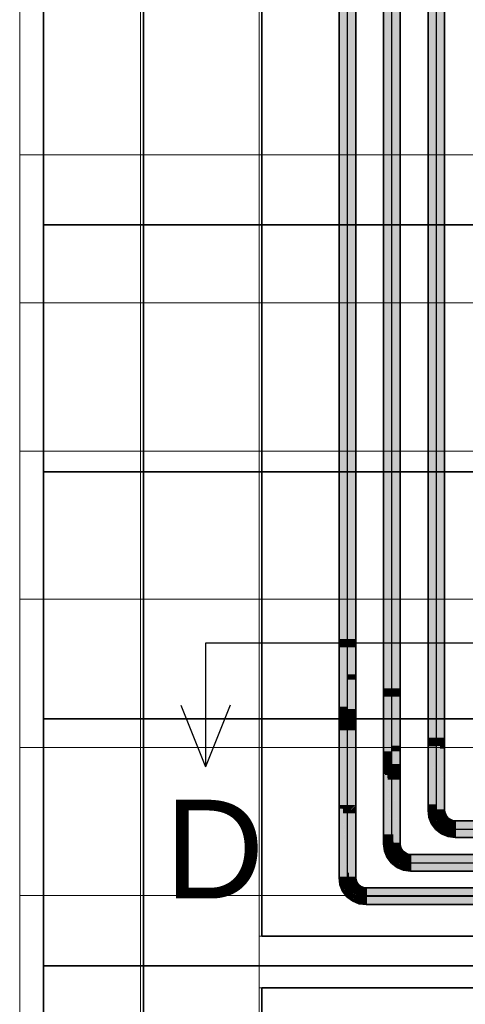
# Model space of a CAD drawing. Extents: x -133 to 627, y -127 to 467.
# Tile 3 of 256: x -36 to -18, y -25 to 15. Entities that reach past the tile are written whole.
import ezdxf
from ezdxf.lldxf.tags import DXFTag

# ---------------------------------------------------------------- set-up
doc = ezdxf.new("R2010")
doc.units = 0
doc.layers.get('0').update_dxf_attribs({"lineweight": 35})
doc.layers.add('5_OG-BESTAND', color=7, linetype='Continuous', lineweight=25)
doc.layers.add('5_OG-SCHRAFF-FILL', color=7, linetype='Continuous', lineweight=25)
for name, color, linetype, lineweight, true_color in [('A_Aussenwand', 3, 'Continuous', 35, 0x00ff00), ('A_Dach', 1, 'Continuous', 35, 0xff0000), ('Rohrleitung', 1, 'Continuous', 35, 0xff0000), ('Rohrleitung-Shading', 1, 'Continuous', 35, 0xff0000), ('X_Schnittangaben', 7, 'Continuous', 25, 0xc0c0c0)]:
    doc.layers.add(name, color=color, linetype=linetype, lineweight=lineweight, true_color=true_color)
doc.styles.get("Standard").update_dxf_attribs({"font": 'arial.ttf'})
tags = doc.linetypes.add('STRICHPUNKT2', pattern=[12.7, 6.35, -3.175, 0, -3.175]).pattern_tags.tags
tags[10:11] = [DXFTag(74, 4), DXFTag(75, 0), DXFTag(340, '0'), DXFTag(46, 0.0), DXFTag(50, 0.0), DXFTag(44, 0.0), DXFTag(45, 0.0)]
tags[8:9] = [DXFTag(74, 4), DXFTag(75, 0), DXFTag(340, '0'), DXFTag(46, 0.0), DXFTag(50, 0.0), DXFTag(44, 0.0), DXFTag(45, 0.0)]
tags[6:7] = [DXFTag(74, 4), DXFTag(75, 0), DXFTag(340, '0'), DXFTag(46, 0.0), DXFTag(50, 0.0), DXFTag(44, 0.0), DXFTag(45, 0.0)]
tags[4:5] = [DXFTag(74, 4), DXFTag(75, 0), DXFTag(340, '0'), DXFTag(46, 0.0), DXFTag(50, 0.0), DXFTag(44, 0.0), DXFTag(45, 0.0)]
tags = doc.linetypes.add('VERDECKT2_S2', pattern=[0.0027, 0.002, -0.0007]).pattern_tags.tags
tags[6:7] = [DXFTag(74, 4), DXFTag(75, 0), DXFTag(340, '0'), DXFTag(46, 1.0), DXFTag(50, 0.0), DXFTag(44, 0.0), DXFTag(45, 0.0)]
tags[4:5] = [DXFTag(74, 4), DXFTag(75, 0), DXFTag(340, '0'), DXFTag(46, 1.0), DXFTag(50, 0.0), DXFTag(44, 0.0), DXFTag(45, 0.0)]

# ---------------------------------------------------------------- blocks, each defined once
blk = doc.blocks.new('Shading-A06HSS9KNL', base_point=(-22.944, -20.111))
at = {"layer": 'Rohrleitung-Shading', "color": 12, "true_color": 0xd90000}
for points in [[(-23.013, -19.885), (-22.702, -19.688), (-23.039, -19.688)], [(-22.676, -19.885), (-23.013, -19.885), (-22.702, -19.688)], [(-23.002, -19.972), (-22.676, -19.885), (-23.013, -19.885)], [(-22.653, -19.972), (-23.002, -19.972), (-22.676, -19.885)], [(-22.688, -19.798), (-22.365, -19.688), (-22.702, -19.688)], [(-22.351, -19.798), (-22.688, -19.798), (-22.365, -19.688)], [(-22.676, -19.885), (-22.351, -19.798), (-22.688, -19.798)], [(-22.315, -19.885), (-22.676, -19.885), (-22.351, -19.798)], [(-22.6, -20.068), (-22.627, -20.068), (-22.676, -19.885)], [(-22.67, -19.9), (-22.315, -19.885), (-22.676, -19.885)], [(-22.309, -19.9), (-22.67, -19.9), (-22.315, -19.885)], [(-22.6, -20.068), (-22.309, -19.9), (-22.67, -19.9)], [(-22.241, -19.987), (-22.46, -19.987), (-22.309, -19.9)], [(-22.961, -20.072), (-22.653, -19.972), (-23.002, -19.972)], [(-22.626, -20.072), (-22.961, -20.072), (-22.653, -19.972)], [(-22.944, -20.111), (-22.626, -20.072), (-22.961, -20.072)], [(-22.675, -20.111), (-22.944, -20.111), (-22.624, -20.082)], [(-22.944, -20.111), (-22.624, -20.082), (-22.708, -20.082)], [(-22.82, -20.195), (-22.91, -20.195), (-22.944, -20.111)], [(-22.82, -20.195), (-22.675, -20.111), (-22.944, -20.111)], [(-22.892, -20.237), (-22.82, -20.195), (-22.91, -20.195)], [(-22.735, -20.237), (-22.892, -20.237), (-22.82, -20.195)], [(-22.83, -20.318), (-22.735, -20.237), (-22.892, -20.237)], [(-22.572, -20.318), (-22.83, -20.318), (-22.735, -20.237)], [(-22.718, -20.464), (-22.572, -20.318), (-22.83, -20.318)], [(-22.577, -20.195), (-22.82, -20.195), (-22.624, -20.082)], [(-22.637, -20.285), (-22.577, -20.195), (-22.82, -20.195)], [(-22.624, -20.082), (-22.708, -20.082), (-22.626, -20.072)], [(-22.349, -20.394), (-22.648, -20.394), (-22.572, -20.318)], [(-22.539, -20.285), (-22.637, -20.285), (-22.577, -20.195)], [(-22.572, -20.318), (-22.539, -20.285), (-22.637, -20.285)], [(-22.626, -20.072), (-22.6, -20.068), (-22.627, -20.068)], [(-22.606, -20.072), (-22.626, -20.072), (-22.6, -20.068)], [(-22.624, -20.082), (-22.606, -20.072), (-22.626, -20.072)], [(-22.593, -20.082), (-22.624, -20.082), (-22.6, -20.068)], [(-22.556, -20.245), (-22.593, -20.082), (-22.624, -20.082)], [(-22.322, -20.068), (-22.6, -20.068), (-22.241, -19.987)], [(-22.6, -20.068), (-22.241, -19.987), (-22.46, -19.987)], [(-22.48, -20.226), (-22.51, -20.226), (-22.6, -20.068)], [(-22.48, -20.226), (-22.322, -20.068), (-22.6, -20.068)], [(-22.499, -20.245), (-22.556, -20.245), (-22.593, -20.082)], [(-22.52, -20.318), (-22.572, -20.318), (-22.539, -20.285)], [(-22.508, -20.34), (-22.52, -20.318), (-22.572, -20.318)], [(-22.539, -20.285), (-22.499, -20.245), (-22.556, -20.245)], [(-22.467, -20.285), (-22.539, -20.285), (-22.499, -20.245)], [(-22.444, -20.34), (-22.508, -20.34), (-22.539, -20.285)], [(-22.411, -20.358), (-22.467, -20.285), (-22.539, -20.285)], [(-22.499, -20.245), (-22.48, -20.226), (-22.51, -20.226)], [(-22.47, -20.245), (-22.499, -20.245), (-22.48, -20.226)], [(-22.411, -20.358), (-22.47, -20.245), (-22.499, -20.245)], [(-22.252, -20.226), (-22.48, -20.226), (-22.154, -20.055)], [(-22.48, -20.226), (-22.154, -20.055), (-22.309, -20.055)], [(-22.347, -20.358), (-22.411, -20.358), (-22.48, -20.226)], [(-22.322, -20.346), (-22.359, -20.346), (-22.48, -20.226)], [(-22.322, -20.346), (-22.252, -20.226), (-22.48, -20.226)], [(-22.119, -20.346), (-22.322, -20.346), (-22.052, -20.097)], [(-22.322, -20.346), (-22.052, -20.097), (-22.178, -20.097)], [(-22.154, -20.055), (-22.309, -20.055), (-22.241, -19.987)], [(-22.052, -20.097), (-22.178, -20.097), (-22.154, -20.055)], [(-21.942, -20.422), (-22.139, -20.422), (-21.942, -20.111)], [(-22.139, -20.422), (-21.942, -20.111), (-22.056, -20.111)], [(-21.942, -20.111), (-22.056, -20.111), (-22.052, -20.097)], [(-22.39, -20.464), (-22.718, -20.464), (-22.349, -20.394)], [(-22.718, -20.464), (-22.349, -20.394), (-22.648, -20.394)], [(-22.491, -20.638), (-22.39, -20.464), (-22.718, -20.464)], [(-22.453, -20.358), (-22.444, -20.34), (-22.508, -20.34)], [(-22.197, -20.638), (-22.491, -20.638), (-22.142, -20.435)], [(-22.491, -20.638), (-22.142, -20.435), (-22.373, -20.435)], [(-22.226, -20.748), (-22.197, -20.638), (-22.491, -20.638)], [(-22.411, -20.358), (-22.453, -20.358), (-22.444, -20.34)], [(-22.396, -20.378), (-22.411, -20.358), (-22.453, -20.358)], [(-22.378, -20.378), (-22.396, -20.378), (-22.411, -20.358)], [(-22.392, -20.37), (-22.347, -20.358), (-22.411, -20.358)], [(-22.349, -20.394), (-22.378, -20.378), (-22.396, -20.378)], [(-22.336, -20.37), (-22.392, -20.37), (-22.347, -20.358)], [(-22.349, -20.394), (-22.336, -20.37), (-22.392, -20.37)], [(-22.142, -20.435), (-22.373, -20.435), (-22.349, -20.394)], [(-22.336, -20.37), (-22.322, -20.346), (-22.359, -20.346)], [(-22.304, -20.394), (-22.349, -20.394), (-22.336, -20.37)], [(-22.288, -20.406), (-22.304, -20.394), (-22.349, -20.394)], [(-22.282, -20.37), (-22.336, -20.37), (-22.322, -20.346)], [(-22.229, -20.406), (-22.288, -20.406), (-22.336, -20.37)], [(-22.206, -20.414), (-22.282, -20.37), (-22.336, -20.37)], [(-22.16, -20.414), (-22.206, -20.414), (-22.322, -20.346)], [(-22.139, -20.422), (-22.119, -20.346), (-22.322, -20.346)], [(-22.25, -20.414), (-22.229, -20.406), (-22.288, -20.406)], [(-22.206, -20.414), (-22.25, -20.414), (-22.229, -20.406)], [(-22.183, -20.427), (-22.206, -20.414), (-22.25, -20.414)], [(-21.942, -20.748), (-22.226, -20.748), (-21.942, -20.448)], [(-22.226, -20.748), (-21.942, -20.448), (-22.146, -20.448)], [(-22.18, -20.422), (-22.16, -20.414), (-22.206, -20.414)], [(-22.166, -20.427), (-22.183, -20.427), (-22.206, -20.414)], [(-22.142, -20.435), (-22.166, -20.427), (-22.183, -20.427)], [(-22.139, -20.422), (-22.18, -20.422), (-22.16, -20.414)], [(-22.142, -20.435), (-22.139, -20.422), (-22.18, -20.422)], [(-21.942, -20.448), (-22.146, -20.448), (-22.142, -20.435)], [(-22.091, -20.435), (-22.142, -20.435), (-22.139, -20.422)], [(-22.075, -20.44), (-22.091, -20.435), (-22.142, -20.435)], [(-22.009, -20.44), (-22.075, -20.44), (-22.139, -20.422)], [(-21.942, -20.448), (-21.942, -20.422), (-22.139, -20.422)], [(-21.942, -20.448), (-22.009, -20.44), (-22.075, -20.44)], [(-21.942, -20.785), (-21.942, -20.748), (-22.226, -20.748)]]:
    blk.add_solid(points, dxfattribs=at)
blk = doc.blocks.new('Shading-A06HSS9MNL', base_point=(8.565, -20.785))
at = {"layer": 'Rohrleitung-Shading', "color": 12, "true_color": 0xd90000}
for points in [[(-21.942, -20.448), (8.565, -20.448), (-21.942, -20.111)], [(8.565, -20.448), (-21.942, -20.111), (8.565, -20.111)], [(-21.942, -20.785), (8.565, -20.785), (-21.942, -20.448)], [(8.565, -20.785), (-21.942, -20.448), (8.565, -20.448)]]:
    blk.add_solid(points, dxfattribs=at)
blk = doc.blocks.new('Shading-A06HSSDMNL', base_point=(-23.039, -19.688))
at = {"layer": 'Rohrleitung-Shading', "color": 12, "true_color": 0xd90000}
for points in [[(-22.702, -10.026), (-23.039, -10.026), (-22.702, 70.988)], [(-23.039, -10.026), (-22.702, 70.988), (-23.039, 70.988)], [(-22.365, -10.026), (-22.702, -10.026), (-22.365, 70.988)], [(-22.702, -10.026), (-22.365, 70.988), (-22.702, 70.988)], [(-22.702, -10.363), (-23.039, -10.363), (-23.039, -10.026)], [(-22.702, -10.363), (-22.702, -10.026), (-23.039, -10.026)], [(-22.702, -11.181), (-23.039, -11.181), (-22.702, -10.363)], [(-23.039, -11.181), (-22.702, -10.363), (-23.039, -10.363)], [(-22.365, -10.363), (-22.702, -10.363), (-22.365, -10.026)], [(-22.702, -10.363), (-22.365, -10.026), (-22.702, -10.026)], [(-22.365, -11.46), (-22.702, -11.46), (-22.365, -10.363)], [(-22.702, -11.46), (-22.365, -10.363), (-22.702, -10.363)], [(-22.702, -11.682), (-23.039, -11.682), (-23.039, -11.181)], [(-22.702, -11.682), (-22.702, -11.181), (-23.039, -11.181)], [(-22.365, -11.682), (-22.702, -11.682), (-22.365, -11.46)], [(-22.702, -11.682), (-22.365, -11.46), (-22.702, -11.46)], [(-22.702, -12.77), (-23.039, -12.77), (-22.702, -11.682)], [(-23.039, -12.77), (-22.702, -11.682), (-23.039, -11.682)], [(-22.365, -12.858), (-22.702, -12.858), (-22.365, -11.682)], [(-22.702, -12.858), (-22.365, -11.682), (-22.702, -11.682)], [(-22.702, -13.151), (-23.039, -13.151), (-23.039, -12.77)], [(-22.702, -13.151), (-22.702, -12.77), (-23.039, -12.77)], [(-22.702, -13.388), (-23.039, -13.388), (-22.702, -13.151)], [(-23.039, -13.388), (-22.702, -13.151), (-23.039, -13.151)], [(-22.365, -13.151), (-22.702, -13.151), (-22.365, -12.858)], [(-22.702, -13.151), (-22.365, -12.858), (-22.702, -12.858)], [(-22.365, -13.388), (-22.702, -13.388), (-22.365, -13.151)], [(-22.702, -13.388), (-22.365, -13.151), (-22.702, -13.151)], [(-22.723, -16.75), (-23.039, -16.75), (-23.039, -13.388)], [(-22.702, -13.725), (-23.008, -13.725), (-23.039, -13.388)], [(-22.702, -13.725), (-22.702, -13.388), (-23.039, -13.388)], [(-22.365, -13.725), (-22.702, -13.725), (-22.365, -13.388)], [(-22.702, -13.725), (-22.365, -13.388), (-22.702, -13.388)], [(-22.702, -16.97), (-22.702, -13.725), (-23.008, -13.725)], [(-22.365, -16.75), (-22.365, -13.725), (-22.702, -13.725)], [(-22.365, -16.75), (-22.702, -16.75), (-22.702, -13.725)], [(-23.039, -16.903), (-22.886, -16.903), (-23.039, -16.75)], [(-22.819, -16.97), (-22.723, -16.75), (-23.039, -16.75)], [(-23.039, -19.688), (-22.702, -19.688), (-23.039, -16.903)], [(-22.702, -19.688), (-23.039, -16.903), (-22.886, -16.903)], [(-22.702, -17.087), (-22.873, -17.087), (-22.886, -16.903)], [(-22.702, -19.688), (-22.702, -17.087), (-22.873, -17.087)], [(-22.702, -16.97), (-22.819, -16.97), (-22.723, -16.75)], [(-22.765, -17.024), (-22.702, -16.97), (-22.819, -16.97)], [(-22.702, -17.024), (-22.765, -17.024), (-22.702, -16.97)], [(-22.702, -17.087), (-22.702, -17.024), (-22.765, -17.024)], [(-22.702, -17.087), (-22.365, -17.087), (-22.365, -16.75)], [(-22.586, -16.97), (-22.702, -16.97), (-22.365, -16.75)], [(-22.702, -16.97), (-22.365, -16.75), (-22.702, -16.75)], [(-22.648, -17.032), (-22.586, -16.97), (-22.702, -16.97)], [(-22.648, -17.032), (-22.702, -17.032), (-22.702, -16.97)], [(-22.702, -17.087), (-22.648, -17.032), (-22.702, -17.032)], [(-22.638, -19.485), (-22.702, -19.485), (-22.702, -17.087)], [(-22.633, -19.688), (-22.365, -19.688), (-22.702, -17.087)], [(-22.365, -19.688), (-22.702, -17.087), (-22.365, -17.087)], [(-22.633, -19.688), (-22.638, -19.485), (-22.702, -19.485)], [(-22.702, -19.688), (-22.633, -19.688), (-22.702, -19.485)]]:
    blk.add_solid(points, dxfattribs=at)
blk = doc.blocks.new('Shading-A06HSSDONL', base_point=(-20.549, -19.032))
at = {"layer": 'Rohrleitung-Shading', "color": 12, "true_color": 0xd90000}
for points in [[(-21.221, -18.464), (-20.902, -18.327), (-21.239, -18.327)], [(-20.884, -18.464), (-21.221, -18.464), (-20.902, -18.327)], [(-20.885, -18.455), (-20.833, -18.327), (-20.902, -18.327)], [(-20.78, -18.455), (-20.885, -18.455), (-20.833, -18.327)], [(-20.807, -18.388), (-20.824, -18.327), (-20.833, -18.327)], [(-20.807, -18.388), (-20.565, -18.327), (-20.824, -18.327)], [(-20.557, -18.388), (-20.807, -18.388), (-20.565, -18.327)], [(-21.202, -18.611), (-20.884, -18.464), (-21.221, -18.464)], [(-21.202, -18.611), (-21.084, -18.579), (-21.134, -18.579)], [(-21.125, -18.611), (-21.202, -18.611), (-21.084, -18.579)], [(-21.183, -18.655), (-21.125, -18.611), (-21.202, -18.611)], [(-21.111, -18.655), (-21.183, -18.655), (-21.084, -18.579)], [(-21.144, -18.75), (-21.111, -18.655), (-21.183, -18.655)], [(-21.144, -18.75), (-20.826, -18.71), (-21.13, -18.71)], [(-20.875, -18.75), (-21.144, -18.75), (-20.824, -18.72)], [(-21.144, -18.75), (-20.824, -18.72), (-20.908, -18.72)], [(-21.084, -18.579), (-21.134, -18.579), (-20.884, -18.464)], [(-20.826, -18.71), (-21.13, -18.71), (-20.861, -18.579)], [(-21.13, -18.71), (-20.861, -18.579), (-21.084, -18.579)], [(-20.861, -18.579), (-21.084, -18.579), (-20.876, -18.523)], [(-21.084, -18.579), (-20.876, -18.523), (-20.988, -18.523)], [(-20.777, -18.833), (-21.02, -18.833), (-20.824, -18.72)], [(-20.876, -18.523), (-20.988, -18.523), (-20.884, -18.464)], [(-20.824, -18.72), (-20.908, -18.72), (-20.826, -18.71)], [(-20.884, -18.464), (-20.78, -18.455), (-20.885, -18.455)], [(-20.776, -18.464), (-20.884, -18.464), (-20.78, -18.455)], [(-20.867, -18.493), (-20.776, -18.464), (-20.884, -18.464)], [(-20.853, -18.517), (-20.877, -18.517), (-20.884, -18.464)], [(-20.876, -18.523), (-20.853, -18.517), (-20.877, -18.517)], [(-20.849, -18.523), (-20.876, -18.523), (-20.853, -18.517)], [(-20.8, -18.707), (-20.827, -18.707), (-20.876, -18.523)], [(-20.816, -18.67), (-20.849, -18.523), (-20.876, -18.523)], [(-20.764, -18.493), (-20.867, -18.493), (-20.776, -18.464)], [(-20.853, -18.517), (-20.764, -18.493), (-20.867, -18.493)], [(-20.75, -18.517), (-20.853, -18.517), (-20.764, -18.493)], [(-20.761, -18.638), (-20.75, -18.517), (-20.853, -18.517)], [(-20.736, -18.67), (-20.816, -18.67), (-20.849, -18.523)], [(-20.826, -18.71), (-20.8, -18.707), (-20.827, -18.707)], [(-20.806, -18.71), (-20.826, -18.71), (-20.8, -18.707)], [(-20.824, -18.72), (-20.806, -18.71), (-20.826, -18.71)], [(-20.793, -18.72), (-20.824, -18.72), (-20.8, -18.707)], [(-20.756, -18.883), (-20.793, -18.72), (-20.824, -18.72)], [(-20.8, -18.707), (-20.736, -18.67), (-20.816, -18.67)], [(-20.788, -18.436), (-20.557, -18.388), (-20.807, -18.388)], [(-20.699, -18.707), (-20.8, -18.707), (-20.736, -18.67)], [(-20.68, -18.864), (-20.71, -18.864), (-20.8, -18.707)], [(-20.732, -18.795), (-20.699, -18.707), (-20.8, -18.707)], [(-20.699, -18.883), (-20.756, -18.883), (-20.793, -18.72)], [(-20.551, -18.436), (-20.788, -18.436), (-20.557, -18.388)], [(-20.78, -18.455), (-20.551, -18.436), (-20.788, -18.436)], [(-20.621, -18.455), (-20.78, -18.455), (-20.551, -18.436)], [(-20.764, -18.493), (-20.621, -18.455), (-20.78, -18.455)], [(-20.527, -18.493), (-20.764, -18.493), (-20.551, -18.436)], [(-20.738, -18.538), (-20.527, -18.493), (-20.764, -18.493)], [(-20.681, -18.638), (-20.761, -18.638), (-20.75, -18.517)], [(-20.736, -18.67), (-20.681, -18.638), (-20.761, -18.638)], [(-20.509, -18.538), (-20.738, -18.538), (-20.527, -18.493)], [(-20.681, -18.638), (-20.509, -18.538), (-20.738, -18.538)], [(-20.656, -18.67), (-20.736, -18.67), (-20.681, -18.638)], [(-20.64, -18.766), (-20.656, -18.67), (-20.736, -18.67)], [(-20.611, -18.795), (-20.732, -18.795), (-20.699, -18.707)], [(-20.453, -18.638), (-20.681, -18.638), (-20.441, -18.626)], [(-20.681, -18.638), (-20.441, -18.626), (-20.66, -18.626)], [(-20.582, -18.766), (-20.453, -18.638), (-20.681, -18.638)], [(-20.441, -18.626), (-20.66, -18.626), (-20.509, -18.538)], [(-20.582, -18.766), (-20.64, -18.766), (-20.656, -18.67)], [(-20.396, -18.766), (-20.582, -18.766), (-20.354, -18.693)], [(-20.582, -18.766), (-20.354, -18.693), (-20.509, -18.693)], [(-20.354, -18.693), (-20.509, -18.693), (-20.441, -18.626)], [(-20.292, -18.884), (-20.464, -18.884), (-20.252, -18.735)], [(-20.464, -18.884), (-20.252, -18.735), (-20.378, -18.735)], [(-20.252, -18.735), (-20.378, -18.735), (-20.354, -18.693)], [(-20.142, -18.75), (-20.256, -18.75), (-20.252, -18.735)], [(-21.02, -18.833), (-21.11, -18.833), (-21.144, -18.75)], [(-21.02, -18.833), (-20.875, -18.75), (-21.144, -18.75)], [(-21.092, -18.875), (-21.02, -18.833), (-21.11, -18.833)], [(-20.935, -18.875), (-21.092, -18.875), (-21.02, -18.833)], [(-21.076, -18.896), (-20.935, -18.875), (-21.092, -18.875)], [(-20.892, -18.896), (-21.076, -18.896), (-20.935, -18.875)], [(-21.039, -18.944), (-20.892, -18.896), (-21.076, -18.896)], [(-20.796, -18.944), (-21.039, -18.944), (-20.892, -18.896)], [(-21.03, -18.956), (-20.796, -18.944), (-21.039, -18.944)], [(-20.772, -18.956), (-21.03, -18.956), (-20.796, -18.944)], [(-20.918, -19.102), (-20.772, -18.956), (-21.03, -18.956)], [(-20.837, -18.924), (-20.777, -18.833), (-21.02, -18.833)], [(-20.59, -19.102), (-20.918, -19.102), (-20.549, -19.032)], [(-20.918, -19.102), (-20.549, -19.032), (-20.848, -19.032)], [(-20.691, -19.277), (-20.59, -19.102), (-20.918, -19.102)], [(-20.549, -19.032), (-20.848, -19.032), (-20.772, -18.956)], [(-20.739, -18.924), (-20.837, -18.924), (-20.777, -18.833)], [(-20.772, -18.956), (-20.739, -18.924), (-20.837, -18.924)], [(-20.72, -18.956), (-20.772, -18.956), (-20.739, -18.924)], [(-20.708, -18.978), (-20.72, -18.956), (-20.772, -18.956)], [(-20.739, -18.924), (-20.699, -18.883), (-20.756, -18.883)], [(-20.667, -18.924), (-20.739, -18.924), (-20.699, -18.883)], [(-20.644, -18.978), (-20.708, -18.978), (-20.739, -18.924)], [(-20.611, -18.997), (-20.667, -18.924), (-20.739, -18.924)], [(-20.68, -18.864), (-20.611, -18.795), (-20.732, -18.795)], [(-20.699, -18.883), (-20.68, -18.864), (-20.71, -18.864)], [(-20.653, -18.997), (-20.644, -18.978), (-20.708, -18.978)], [(-20.67, -18.883), (-20.699, -18.883), (-20.68, -18.864)], [(-20.611, -18.997), (-20.67, -18.883), (-20.699, -18.883)], [(-20.397, -19.277), (-20.691, -19.277), (-20.342, -19.073)], [(-20.691, -19.277), (-20.342, -19.073), (-20.573, -19.073)], [(-20.521, -18.864), (-20.68, -18.864), (-20.611, -18.795)], [(-20.632, -18.9), (-20.521, -18.864), (-20.68, -18.864)], [(-20.522, -18.985), (-20.617, -18.985), (-20.68, -18.864)], [(-20.611, -18.997), (-20.653, -18.997), (-20.644, -18.978)], [(-20.596, -19.016), (-20.611, -18.997), (-20.653, -18.997)], [(-20.611, -18.795), (-20.582, -18.766), (-20.64, -18.766)], [(-20.474, -18.9), (-20.632, -18.9), (-20.521, -18.864)], [(-20.522, -18.985), (-20.474, -18.9), (-20.632, -18.9)], [(-20.611, -18.997), (-20.522, -18.985), (-20.617, -18.985)], [(-20.553, -18.795), (-20.611, -18.795), (-20.582, -18.766)], [(-20.495, -18.884), (-20.553, -18.795), (-20.611, -18.795)], [(-20.529, -18.997), (-20.611, -18.997), (-20.522, -18.985)], [(-20.578, -19.016), (-20.596, -19.016), (-20.611, -18.997)], [(-20.549, -19.032), (-20.529, -18.997), (-20.611, -18.997)], [(-20.549, -19.032), (-20.578, -19.016), (-20.596, -19.016)], [(-20.464, -18.884), (-20.396, -18.766), (-20.582, -18.766)], [(-20.342, -19.073), (-20.573, -19.073), (-20.549, -19.032)], [(-20.464, -18.884), (-20.495, -18.884), (-20.553, -18.795)], [(-20.408, -19.032), (-20.549, -19.032), (-20.522, -18.985)], [(-20.406, -19.061), (-20.408, -19.032), (-20.549, -19.032)], [(-20.327, -18.985), (-20.522, -18.985), (-20.474, -18.9)], [(-20.512, -18.989), (-20.327, -18.985), (-20.522, -18.985)], [(-20.32, -18.989), (-20.512, -18.989), (-20.327, -18.985)], [(-20.339, -19.061), (-20.32, -18.989), (-20.512, -18.989)], [(-20.474, -18.9), (-20.464, -18.884), (-20.495, -18.884)], [(-20.443, -18.9), (-20.474, -18.9), (-20.464, -18.884)], [(-20.349, -18.972), (-20.443, -18.9), (-20.474, -18.9)], [(-20.343, -18.972), (-20.349, -18.972), (-20.464, -18.884)], [(-20.32, -18.989), (-20.292, -18.884), (-20.464, -18.884)], [(-20.142, -19.386), (-20.426, -19.386), (-20.142, -19.087)], [(-20.426, -19.386), (-20.142, -19.087), (-20.346, -19.087)], [(-20.339, -19.061), (-20.406, -19.061), (-20.408, -19.032)], [(-20.342, -19.073), (-20.339, -19.061), (-20.406, -19.061)], [(-20.32, -18.989), (-20.343, -18.972), (-20.349, -18.972)], [(-20.142, -19.087), (-20.346, -19.087), (-20.342, -19.073)], [(-20.242, -19.073), (-20.342, -19.073), (-20.339, -19.061)], [(-20.142, -19.087), (-20.242, -19.073), (-20.342, -19.073)], [(-20.147, -19.061), (-20.339, -19.061), (-20.32, -18.989)], [(-20.324, -19.063), (-20.147, -19.061), (-20.339, -19.061)], [(-20.142, -19.063), (-20.324, -19.063), (-20.147, -19.061)], [(-20.142, -19.087), (-20.142, -19.063), (-20.324, -19.063)], [(-20.142, -18.989), (-20.32, -18.989), (-20.142, -18.75)], [(-20.32, -18.989), (-20.142, -18.75), (-20.256, -18.75)], [(-20.142, -19.063), (-20.142, -18.989), (-20.32, -18.989)], [(-20.426, -19.386), (-20.397, -19.277), (-20.691, -19.277)], [(-20.142, -19.424), (-20.142, -19.386), (-20.426, -19.386)]]:
    blk.add_solid(points, dxfattribs=at)
blk = doc.blocks.new('Shading-A06HSSDQNL', base_point=(8.565, -19.424))
at = {"layer": 'Rohrleitung-Shading', "color": 12, "true_color": 0xd90000}
for points in [[(-20.142, -19.087), (8.565, -19.087), (-20.142, -18.75)], [(8.565, -19.087), (-20.142, -18.75), (8.565, -18.75)], [(-20.142, -19.424), (8.565, -19.424), (-20.142, -19.087)], [(8.565, -19.424), (-20.142, -19.087), (8.565, -19.087)]]:
    blk.add_solid(points, dxfattribs=at)
blk = doc.blocks.new('Shading-A06HSSEANL', base_point=(-21.179, -15.448))
at = {"layer": 'Rohrleitung-Shading', "color": 12, "true_color": 0xd90000}
for points in [[(-20.902, -12.026), (-21.239, -12.026), (-20.902, 42.124)], [(-21.239, -12.026), (-20.902, 42.124), (-21.239, 42.124)], [(-20.565, -12.026), (-20.902, -12.026), (-20.565, 42.124)], [(-20.902, -12.026), (-20.565, 42.124), (-20.902, 42.124)], [(-20.902, -12.363), (-21.239, -12.363), (-21.239, -12.026)], [(-20.902, -12.363), (-20.902, -12.026), (-21.239, -12.026)], [(-20.565, -12.363), (-20.902, -12.363), (-20.565, -12.026)], [(-20.902, -12.363), (-20.565, -12.026), (-20.902, -12.026)], [(-20.902, -14.073), (-21.239, -14.073), (-20.902, -12.363)], [(-21.239, -14.073), (-20.902, -12.363), (-21.239, -12.363)], [(-20.565, -14.352), (-20.902, -14.352), (-20.565, -12.363)], [(-20.902, -14.352), (-20.565, -12.363), (-20.902, -12.363)], [(-20.902, -14.574), (-21.239, -14.574), (-21.239, -14.073)], [(-20.902, -14.574), (-20.902, -14.073), (-21.239, -14.073)], [(-20.565, -14.574), (-20.902, -14.574), (-20.565, -14.352)], [(-20.902, -14.574), (-20.565, -14.352), (-20.902, -14.352)], [(-20.902, -15.007), (-21.239, -15.007), (-20.902, -14.574)], [(-21.239, -15.007), (-20.902, -14.574), (-21.239, -14.574)], [(-20.565, -15.095), (-20.902, -15.095), (-20.565, -14.574)], [(-20.902, -15.095), (-20.565, -14.574), (-20.902, -14.574)], [(-20.902, -15.388), (-21.239, -15.388), (-21.239, -15.007)], [(-20.902, -15.388), (-20.902, -15.007), (-21.239, -15.007)], [(-20.565, -15.388), (-20.902, -15.388), (-20.565, -15.095)], [(-20.902, -15.388), (-20.565, -15.095), (-20.902, -15.095)], [(-21.179, -15.448), (-21.239, -15.448), (-21.239, -15.388)], [(-20.902, -15.725), (-20.902, -15.388), (-21.239, -15.388)], [(-20.902, -15.388), (-21.239, -15.388), (-20.902, -15.388)], [(-21.239, -15.388), (-20.902, -15.388), (-21.239, -15.388)], [(-21.239, -15.5), (-21.179, -15.448), (-21.239, -15.448)], [(-21.181, -15.5), (-21.239, -15.5), (-21.179, -15.448)], [(-21.239, -17.995), (-21.181, -15.5), (-21.239, -15.5)], [(-20.928, -17.94), (-21.238, -17.94), (-21.086, -15.542)], [(-21.238, -17.94), (-21.086, -15.542), (-21.182, -15.542)], [(-21.086, -15.542), (-21.182, -15.542), (-21.179, -15.448)], [(-20.902, -15.725), (-21.073, -15.725), (-21.086, -15.542)], [(-20.902, -15.725), (-20.565, -15.388), (-20.902, -15.388)], [(-20.565, -15.388), (-20.902, -15.388), (-20.565, -15.388)], [(-20.902, -15.388), (-20.565, -15.388), (-20.902, -15.388)], [(-20.565, -15.589), (-20.766, -15.589), (-20.659, -15.482)], [(-20.565, -15.482), (-20.659, -15.482), (-20.565, -15.388)], [(-20.565, -15.589), (-20.565, -15.482), (-20.659, -15.482)], [(-20.928, -17.935), (-20.902, -15.725), (-21.073, -15.725)], [(-20.902, -17.935), (-20.928, -17.935), (-20.902, -15.725)], [(-20.565, -15.725), (-20.902, -15.725), (-20.565, -15.589)], [(-20.902, -15.725), (-20.565, -15.589), (-20.766, -15.589)], [(-20.843, -17.935), (-20.902, -17.935), (-20.902, -15.725)], [(-20.565, -18.327), (-20.565, -15.725), (-20.902, -15.725)], [(-20.834, -18.275), (-20.572, -18.275), (-20.902, -15.725)], [(-20.902, -17.995), (-21.239, -17.995), (-20.902, -17.935)], [(-21.239, -17.995), (-20.928, -17.94), (-21.238, -17.94)], [(-20.928, -17.94), (-20.902, -17.935), (-20.928, -17.935)], [(-20.834, -18.275), (-20.843, -17.935), (-20.902, -17.935)], [(-20.865, -18.124), (-20.902, -18.124), (-20.902, -17.935)], [(-20.902, -18.124), (-21.239, -18.124), (-20.902, -17.995)], [(-21.239, -18.124), (-20.902, -17.995), (-21.239, -17.995)], [(-21.239, -18.233), (-20.902, -18.124), (-21.239, -18.124)], [(-21.239, -18.233), (-20.902, -18.233), (-20.902, -18.124)], [(-21.239, -18.327), (-20.902, -18.327), (-21.239, -18.233)], [(-20.902, -18.327), (-21.239, -18.233), (-20.902, -18.233)], [(-20.851, -18.275), (-20.865, -18.124), (-20.902, -18.124)], [(-20.902, -18.327), (-20.833, -18.327), (-20.902, -18.124)], [(-20.834, -18.275), (-20.851, -18.275), (-20.865, -18.124)], [(-20.833, -18.327), (-20.834, -18.275), (-20.851, -18.275)], [(-20.824, -18.327), (-20.565, -18.327), (-20.834, -18.275)], [(-20.565, -18.327), (-20.834, -18.275), (-20.572, -18.275)], [(-20.833, -18.327), (-20.824, -18.327), (-20.834, -18.275)]]:
    blk.add_solid(points, dxfattribs=at)
blk = doc.blocks.new('Shading-A06HSSECNL', base_point=(-19.344, -17.388))
at = {"layer": 'Rohrleitung-Shading', "color": 12, "true_color": 0xd90000}
for points in [[(-19.413, -17.162), (-19.102, -16.965), (-19.439, -16.965)], [(-19.076, -17.162), (-19.413, -17.162), (-19.102, -16.965)], [(-19.08, -17.132), (-19.033, -16.965), (-19.102, -16.965)], [(-18.964, -17.132), (-19.08, -17.132), (-19.033, -16.965)], [(-19.076, -17.162), (-18.964, -17.132), (-19.08, -17.132)], [(-18.947, -17.162), (-19.076, -17.162), (-18.964, -17.132)], [(-19.007, -17.027), (-19.024, -16.965), (-19.033, -16.965)], [(-19.007, -17.027), (-18.765, -16.965), (-19.024, -16.965)], [(-18.757, -17.027), (-19.007, -17.027), (-18.765, -16.965)], [(-18.988, -17.074), (-18.757, -17.027), (-19.007, -17.027)], [(-18.751, -17.074), (-18.988, -17.074), (-18.757, -17.027)], [(-18.964, -17.132), (-18.751, -17.074), (-18.988, -17.074)], [(-18.727, -17.132), (-18.964, -17.132), (-18.751, -17.074)], [(-18.938, -17.176), (-18.727, -17.132), (-18.964, -17.132)], [(-18.709, -17.176), (-18.938, -17.176), (-18.727, -17.132)], [(-19.402, -17.249), (-19.076, -17.162), (-19.413, -17.162)], [(-19.04, -17.249), (-19.402, -17.249), (-19.076, -17.162)], [(-19, -17.345), (-19.04, -17.249), (-19.402, -17.249)], [(-19, -17.345), (-19.362, -17.345), (-19.402, -17.249)], [(-19.344, -17.388), (-19, -17.345), (-19.362, -17.345)], [(-19.075, -17.388), (-19.344, -17.388), (-19, -17.345)], [(-19.22, -17.472), (-19.31, -17.472), (-19.344, -17.388)], [(-19.22, -17.472), (-19.075, -17.388), (-19.344, -17.388)], [(-19.292, -17.513), (-19.22, -17.472), (-19.31, -17.472)], [(-19.135, -17.513), (-19.292, -17.513), (-19.22, -17.472)], [(-19.23, -17.595), (-19.135, -17.513), (-19.292, -17.513)], [(-18.972, -17.595), (-19.23, -17.595), (-19.135, -17.513)], [(-18.903, -17.472), (-19.22, -17.472), (-19, -17.345)], [(-19.158, -17.502), (-18.903, -17.472), (-19.22, -17.472)], [(-18.88, -17.502), (-19.158, -17.502), (-18.903, -17.472)], [(-18.972, -17.595), (-18.88, -17.502), (-19.158, -17.502)], [(-19.029, -17.276), (-18.947, -17.162), (-19.076, -17.162)], [(-18.881, -17.276), (-19.029, -17.276), (-18.947, -17.162)], [(-19, -17.345), (-18.881, -17.276), (-19.029, -17.276)], [(-18.722, -17.345), (-19, -17.345), (-18.641, -17.264)], [(-19, -17.345), (-18.641, -17.264), (-18.86, -17.264)], [(-18.88, -17.502), (-18.722, -17.345), (-19, -17.345)], [(-18.759, -17.595), (-18.972, -17.595), (-18.88, -17.502)], [(-18.881, -17.276), (-18.709, -17.176), (-18.938, -17.176)], [(-18.652, -17.502), (-18.88, -17.502), (-18.554, -17.331)], [(-18.88, -17.502), (-18.554, -17.331), (-18.709, -17.331)], [(-18.722, -17.623), (-18.652, -17.502), (-18.88, -17.502)], [(-18.641, -17.264), (-18.86, -17.264), (-18.709, -17.176)], [(-18.519, -17.623), (-18.722, -17.623), (-18.452, -17.374)], [(-18.722, -17.623), (-18.452, -17.374), (-18.578, -17.374)], [(-18.554, -17.331), (-18.709, -17.331), (-18.641, -17.264)], [(-18.452, -17.374), (-18.578, -17.374), (-18.554, -17.331)], [(-18.342, -17.699), (-18.539, -17.699), (-18.342, -17.388)], [(-18.539, -17.699), (-18.342, -17.388), (-18.456, -17.388)], [(-18.342, -17.388), (-18.456, -17.388), (-18.452, -17.374)], [(-19.118, -17.741), (-18.972, -17.595), (-19.23, -17.595)], [(-18.79, -17.741), (-19.118, -17.741), (-18.749, -17.67)], [(-19.118, -17.741), (-18.749, -17.67), (-19.048, -17.67)], [(-18.891, -17.915), (-18.79, -17.741), (-19.118, -17.741)], [(-18.749, -17.67), (-19.048, -17.67), (-18.972, -17.595)], [(-18.888, -17.623), (-18.759, -17.595), (-18.972, -17.595)], [(-18.597, -17.915), (-18.891, -17.915), (-18.542, -17.712)], [(-18.891, -17.915), (-18.542, -17.712), (-18.773, -17.712)], [(-18.626, -18.025), (-18.597, -17.915), (-18.891, -17.915)], [(-18.722, -17.623), (-18.888, -17.623), (-18.759, -17.595)], [(-18.749, -17.67), (-18.722, -17.623), (-18.888, -17.623)], [(-18.542, -17.712), (-18.773, -17.712), (-18.749, -17.67)], [(-18.608, -17.67), (-18.749, -17.67), (-18.722, -17.623)], [(-18.606, -17.699), (-18.608, -17.67), (-18.749, -17.67)], [(-18.539, -17.699), (-18.519, -17.623), (-18.722, -17.623)], [(-18.342, -18.025), (-18.626, -18.025), (-18.342, -17.725)], [(-18.626, -18.025), (-18.342, -17.725), (-18.546, -17.725)], [(-18.539, -17.699), (-18.606, -17.699), (-18.608, -17.67)], [(-18.542, -17.712), (-18.539, -17.699), (-18.606, -17.699)], [(-18.342, -17.725), (-18.546, -17.725), (-18.542, -17.712)], [(-18.442, -17.712), (-18.542, -17.712), (-18.539, -17.699)], [(-18.342, -17.725), (-18.442, -17.712), (-18.542, -17.712)], [(-18.342, -17.725), (-18.342, -17.699), (-18.539, -17.699)], [(-18.342, -18.062), (-18.342, -18.025), (-18.626, -18.025)]]:
    blk.add_solid(points, dxfattribs=at)
blk = doc.blocks.new('Shading-A06HSSEENL', base_point=(8.565, -18.062))
at = {"layer": 'Rohrleitung-Shading', "color": 12, "true_color": 0xd90000}
for points in [[(-18.342, -17.725), (8.565, -17.725), (-18.342, -17.388)], [(8.565, -17.725), (-18.342, -17.388), (8.565, -17.388)], [(-18.342, -18.062), (8.565, -18.062), (-18.342, -17.725)], [(8.565, -18.062), (-18.342, -17.725), (8.565, -17.725)]]:
    blk.add_solid(points, dxfattribs=at)
blk = doc.blocks.new('Shading-A06HSSEINL', base_point=(-19.253, -14.213))
at = {"layer": 'Rohrleitung-Shading', "color": 12, "true_color": 0xd90000}
for points in [[(-19.102, 13.261), (-18.765, 13.261), (-19.102, 83.035)], [(-18.765, 13.261), (-19.102, 83.035), (-18.765, 83.035)], [(-19.102, 13.261), (-19.439, 13.261), (-19.439, 18.38)], [(-19.102, 13.261), (-19.102, 18.38), (-19.439, 18.38)], [(-19.102, -14.026), (-19.439, -14.026), (-19.102, 13.261)], [(-19.439, -14.026), (-19.102, 13.261), (-19.439, 13.261)], [(-18.765, -14.026), (-19.102, -14.026), (-18.765, 13.261)], [(-19.102, -14.026), (-18.765, 13.261), (-19.102, 13.261)], [(-19.253, -14.213), (-19.439, -14.213), (-19.439, -14.026)], [(-19.102, -14.363), (-19.102, -14.026), (-19.439, -14.026)], [(-19.439, -14.375), (-19.253, -14.213), (-19.439, -14.213)], [(-19.102, -14.363), (-19.426, -14.363), (-19.253, -14.213)], [(-19.102, -14.363), (-18.765, -14.026), (-19.102, -14.026)], [(-19.102, -14.363), (-18.961, -14.363), (-18.97, -14.232)], [(-18.765, -14.232), (-18.97, -14.232), (-18.765, -14.026)], [(-18.765, -14.464), (-18.765, -14.232), (-18.97, -14.232)], [(-18.765, -14.464), (-18.953, -14.464), (-18.97, -14.232)], [(-19.104, -14.375), (-19.439, -14.375), (-19.102, -14.363)], [(-19.439, -14.375), (-19.102, -14.363), (-19.426, -14.363)], [(-19.407, -16.717), (-19.104, -14.375), (-19.439, -14.375)], [(-19.408, -16.652), (-19.439, -16.652), (-19.439, -14.375)], [(-19.407, -16.717), (-19.102, -16.717), (-19.102, -14.363)], [(-19.102, -16.965), (-18.765, -16.965), (-19.102, -14.363)], [(-18.765, -16.965), (-19.102, -14.363), (-18.961, -14.363)], [(-18.765, -16.965), (-18.765, -14.464), (-18.953, -14.464)], [(-19.407, -16.717), (-19.439, -16.717), (-19.439, -16.652)], [(-19.407, -16.717), (-19.408, -16.652), (-19.439, -16.652)], [(-19.439, -16.965), (-19.407, -16.717), (-19.439, -16.717)], [(-19.439, -16.965), (-19.284, -16.965), (-19.407, -16.717)], [(-19.284, -16.965), (-19.102, -16.965), (-19.407, -16.717)], [(-19.102, -16.965), (-19.407, -16.717), (-19.102, -16.717)]]:
    blk.add_solid(points, dxfattribs=at)
blk = doc.blocks.new('Schnitt-A06HSSHANL', base_point=(-30.099, -83.762))
at = {"color": 0, "linetype": 'ByBlock', "lineweight": -2, "ltscale": 0.25}
blk.add_line((62.768, -10.203), (-28.445, -10.203), dxfattribs=at)
at = {"color": 0, "lineweight": -2}
for p in [(-28.445, -10.203), (-29.445, -12.703), (-27.445, -12.703)]:
    blk.add_line(p, (-28.445, -15.203), dxfattribs=at)
at = {"color": 0, "linetype": 'ByBlock', "lineweight": -2, "ltscale": 0.25, "insert": (-30.099, -16.536), "char_height": 4, "attachment_point": 1}
blk.add_mtext('{\\fArial;D}', dxfattribs=at)
blk = doc.blocks.new('Referenz-A06HSSHCNL', base_point=(-102.577, -104.976))
at = {"layer": '5_OG-BESTAND', "color": 0, "lineweight": 18}
blk.add_line((-35.96, -50.506), (-35.96, 116.547), dxfattribs=at)
at = {"layer": '5_OG-BESTAND', "color": 0, "linetype": 'VERDECKT2_S2', "lineweight": 18, "ltscale": 0.18}
for p, q in [((-31.069, 116.547), (-31.069, -45.66)), ((-26.269, 116.547), (-26.269, -45.703)), ((-26.269, -22.065), (84.927, -22.065)), ((104.741, -24.152), (-26.269, -24.152))]:
    blk.add_line(p, q, dxfattribs=at)
at = {"layer": '5_OG-SCHRAFF-FILL', "color": 0, "lineweight": 13}
for p, q in [((-35.96, 9.58), (114.432, 9.58)), ((-35.96, 3.58), (114.432, 3.58)), ((-35.96, -2.42), (114.432, -2.42)), ((-35.96, -8.42), (35.537, -8.42)), ((-35.96, -14.42), (30.959, -14.42)), ((-35.96, -20.42), (26.381, -20.42))]:
    blk.add_line(p, q, dxfattribs=at)
blk = doc.blocks.new('Referenz-A06HSSHFNL', base_point=(-34.996, -50.92))
at = {"layer": 'A_Aussenwand', "color": 0, "linetype": 'Continuous', "ltscale": 0.35}
for p, q in [((-30.957, 116.547), (-30.957, -45.701)), ((-26.157, 116.547), (-26.157, -22.063)), ((14.791, -22.063), (-26.157, -22.063)), ((14.791, -24.15), (-26.157, -24.15)), ((-26.157, -24.15), (-26.157, -45.701))]:
    blk.add_line(p, q, dxfattribs=at)
at = {"layer": 'A_Dach', "color": 0, "linetype": 'Continuous', "ltscale": 0.35}
blk.add_line((-34.996, -50.275), (-34.996, 116.547), dxfattribs=at)
at = {"layer": 'A_Dach', "color": 0, "linetype": 'ByBlock', "ltscale": 0.35}
for p, q in [((40.004, 6.736), (-34.996, 6.736)), ((39.621, -3.264), (-34.996, -3.264)), ((31.991, -13.264), (-34.996, -13.264)), ((24.362, -23.264), (-34.996, -23.264))]:
    blk.add_line(p, q, dxfattribs=at)
blk = doc.blocks.new('Rohrbogen-A06HST8ZNL', base_point=(-19.439, -18.062))
at = {"color": 0, "linetype": 'ByBlock', "lineweight": -2, "ltscale": 0.35}
for p, q in [((-19.439, -16.965), (-19.428, -16.965)), ((-19.402, -17.249), (-19.439, -16.965)), ((-19.428, -16.965), (-19.394, -16.965)), ((-19.394, -16.965), (-19.341, -16.965)), ((-19.341, -16.965), (-19.271, -16.965)), ((-19.271, -16.965), (-19.189, -16.965)), ((-19.189, -16.965), (-19.102, -16.965)), ((-19.102, -16.965), (-19.015, -16.965)), ((-19.015, -16.965), (-18.934, -16.965)), ((-18.934, -16.965), (-18.864, -16.965)), ((-18.864, -16.965), (-18.81, -16.965)), ((-18.81, -16.965), (-18.777, -16.965)), ((-18.777, -16.965), (-18.765, -16.965)), ((-18.751, -17.074), (-18.765, -16.965)), ((-18.709, -17.176), (-18.751, -17.074)), ((-19.292, -17.513), (-19.402, -17.249)), ((-19.118, -17.741), (-19.292, -17.513)), ((-18.641, -17.264), (-18.709, -17.176)), ((-18.554, -17.331), (-18.641, -17.264)), ((-18.452, -17.374), (-18.554, -17.331)), ((-18.342, -17.388), (-18.452, -17.374)), ((-18.342, -17.399), (-18.342, -17.388)), ((-18.342, -17.433), (-18.342, -17.399)), ((-18.342, -17.487), (-18.342, -17.433)), ((-18.342, -17.556), (-18.342, -17.487)), ((-18.891, -17.915), (-19.118, -17.741)), ((-18.626, -18.025), (-18.891, -17.915)), ((-18.342, -17.638), (-18.342, -17.556)), ((-18.342, -17.725), (-18.342, -17.638)), ((-18.342, -17.812), (-18.342, -17.725)), ((-18.342, -17.893), (-18.342, -17.812)), ((-18.342, -17.963), (-18.342, -17.893)), ((-18.342, -18.062), (-18.626, -18.025)), ((-18.342, -18.017), (-18.342, -17.963)), ((-18.342, -18.051), (-18.342, -18.017)), ((-18.342, -18.062), (-18.342, -18.051))]:
    blk.add_line(p, q, dxfattribs=at)
at = {"color": 0, "linetype": 'STRICHPUNKT2', "lineweight": 25, "ltscale": 0.25}
for p, q in [((-19.076, -17.162), (-19.102, -16.965)), ((-19, -17.345), (-19.076, -17.162)), ((-18.88, -17.502), (-19, -17.345)), ((-18.722, -17.623), (-18.88, -17.502)), ((-18.539, -17.699), (-18.722, -17.623)), ((-18.342, -17.725), (-18.539, -17.699))]:
    blk.add_line(p, q, dxfattribs=at)
blk = doc.blocks.new('Rohrbogen-A06HST91NL', base_point=(-23.039, -20.785))
at = {"color": 0, "linetype": 'ByBlock', "lineweight": -2, "ltscale": 0.35}
for p, q in [((-23.039, -19.688), (-23.028, -19.688)), ((-23.039, -19.688), (-23.002, -19.972)), ((-23.028, -19.688), (-22.994, -19.688)), ((-22.994, -19.688), (-22.941, -19.688)), ((-22.941, -19.688), (-22.871, -19.688)), ((-22.871, -19.688), (-22.789, -19.688)), ((-22.789, -19.688), (-22.702, -19.688)), ((-22.702, -19.688), (-22.615, -19.688)), ((-22.615, -19.688), (-22.534, -19.688)), ((-22.534, -19.688), (-22.464, -19.688)), ((-22.464, -19.688), (-22.41, -19.688)), ((-22.41, -19.688), (-22.377, -19.688)), ((-22.377, -19.688), (-22.365, -19.688)), ((-22.365, -19.688), (-22.351, -19.798)), ((-22.351, -19.798), (-22.309, -19.9)), ((-22.309, -19.9), (-22.241, -19.987)), ((-23.002, -19.972), (-22.892, -20.237)), ((-22.892, -20.237), (-22.718, -20.464)), ((-22.241, -19.987), (-22.154, -20.055)), ((-22.154, -20.055), (-22.052, -20.097)), ((-22.052, -20.097), (-21.942, -20.111)), ((-21.942, -20.123), (-21.942, -20.111)), ((-21.942, -20.156), (-21.942, -20.123)), ((-21.942, -20.21), (-21.942, -20.156)), ((-21.942, -20.28), (-21.942, -20.21)), ((-21.942, -20.361), (-21.942, -20.28)), ((-22.718, -20.464), (-22.491, -20.638)), ((-22.491, -20.638), (-22.226, -20.748)), ((-21.942, -20.448), (-21.942, -20.361)), ((-21.942, -20.536), (-21.942, -20.448)), ((-21.942, -20.617), (-21.942, -20.536)), ((-21.942, -20.687), (-21.942, -20.617)), ((-21.942, -20.74), (-21.942, -20.687)), ((-22.226, -20.748), (-21.942, -20.785)), ((-21.942, -20.774), (-21.942, -20.74)), ((-21.942, -20.785), (-21.942, -20.774))]:
    blk.add_line(p, q, dxfattribs=at)
at = {"color": 0, "linetype": 'STRICHPUNKT2', "lineweight": 25, "ltscale": 0.25}
for p, q in [((-22.702, -19.688), (-22.676, -19.885)), ((-22.676, -19.885), (-22.6, -20.068)), ((-22.6, -20.068), (-22.48, -20.226)), ((-22.48, -20.226), (-22.322, -20.346)), ((-22.322, -20.346), (-22.139, -20.422)), ((-22.139, -20.422), (-21.942, -20.448))]:
    blk.add_line(p, q, dxfattribs=at)
blk = doc.blocks.new('Rohrbogen-A06HST93NL', base_point=(-21.239, -19.424))
at = {"color": 0, "linetype": 'ByBlock', "lineweight": -2, "ltscale": 0.35}
for p, q in [((-21.239, -18.327), (-21.228, -18.327)), ((-21.239, -18.327), (-21.202, -18.611)), ((-21.228, -18.327), (-21.194, -18.327)), ((-21.194, -18.327), (-21.141, -18.327)), ((-21.141, -18.327), (-21.071, -18.327)), ((-21.071, -18.327), (-20.989, -18.327)), ((-20.989, -18.327), (-20.902, -18.327)), ((-20.902, -18.327), (-20.815, -18.327)), ((-20.815, -18.327), (-20.734, -18.327)), ((-20.734, -18.327), (-20.664, -18.327)), ((-20.664, -18.327), (-20.61, -18.327)), ((-20.61, -18.327), (-20.577, -18.327)), ((-20.577, -18.327), (-20.565, -18.327)), ((-20.565, -18.327), (-20.551, -18.436)), ((-21.202, -18.611), (-21.092, -18.875)), ((-20.551, -18.436), (-20.509, -18.538)), ((-20.509, -18.538), (-20.441, -18.626)), ((-20.441, -18.626), (-20.354, -18.693)), ((-20.354, -18.693), (-20.252, -18.735)), ((-20.252, -18.735), (-20.142, -18.75)), ((-21.092, -18.875), (-20.918, -19.102)), ((-20.918, -19.102), (-20.691, -19.277)), ((-20.142, -18.761), (-20.142, -18.75)), ((-20.142, -18.795), (-20.142, -18.761)), ((-20.142, -18.848), (-20.142, -18.795)), ((-20.142, -18.918), (-20.142, -18.848)), ((-20.142, -18.999), (-20.142, -18.918)), ((-20.142, -19.087), (-20.142, -18.999)), ((-20.142, -19.174), (-20.142, -19.087)), ((-20.691, -19.277), (-20.426, -19.386)), ((-20.426, -19.386), (-20.142, -19.424)), ((-20.142, -19.255), (-20.142, -19.174)), ((-20.142, -19.325), (-20.142, -19.255)), ((-20.142, -19.378), (-20.142, -19.325)), ((-20.142, -19.412), (-20.142, -19.378)), ((-20.142, -19.424), (-20.142, -19.412))]:
    blk.add_line(p, q, dxfattribs=at)
at = {"color": 0, "linetype": 'STRICHPUNKT2', "lineweight": 25, "ltscale": 0.25}
for p, q in [((-20.902, -18.327), (-20.876, -18.523)), ((-20.876, -18.523), (-20.8, -18.707)), ((-20.8, -18.707), (-20.68, -18.864)), ((-20.68, -18.864), (-20.522, -18.985)), ((-20.522, -18.985), (-20.339, -19.061)), ((-20.339, -19.061), (-20.142, -19.087))]:
    blk.add_line(p, q, dxfattribs=at)
blk = doc.blocks.new('Stahlrohr nach DIN 2448-A06HSTBDNL', base_point=(-23.039, -19.688))
at = {"color": 0, "linetype": 'ByBlock', "lineweight": -2, "ltscale": 0.35}
for p, q in [((-23.039, 116.547), (-23.039, -19.688)), ((-22.365, -19.688), (-22.365, 116.547)), ((-22.842, -19.688), (-23.039, -19.688)), ((-22.563, -19.688), (-22.842, -19.688)), ((-22.365, -19.688), (-22.563, -19.688))]:
    blk.add_line(p, q, dxfattribs=at)
at = {"color": 0, "linetype": 'STRICHPUNKT2', "lineweight": 25, "ltscale": 0.25}
blk.add_line((-22.702, -19.688), (-22.702, 116.547), dxfattribs=at)
blk = doc.blocks.new('Stahlrohr nach DIN 2448-A06HSTBHNL', base_point=(-21.239, -18.327))
at = {"color": 0, "linetype": 'ByBlock', "lineweight": -2, "ltscale": 0.35}
for p, q in [((-21.239, 116.547), (-21.239, -18.327)), ((-20.565, -18.327), (-20.565, 116.547)), ((-21.042, -18.327), (-21.239, -18.327)), ((-20.763, -18.327), (-21.042, -18.327)), ((-20.565, -18.327), (-20.763, -18.327))]:
    blk.add_line(p, q, dxfattribs=at)
at = {"color": 0, "linetype": 'STRICHPUNKT2', "lineweight": 25, "ltscale": 0.25}
blk.add_line((-20.902, -18.327), (-20.902, 116.547), dxfattribs=at)
blk = doc.blocks.new('Stahlrohr nach DIN 2448-A06HSTBNNL', base_point=(-19.439, -16.965))
at = {"color": 0, "linetype": 'ByBlock', "lineweight": -2, "ltscale": 0.35}
for p, q in [((-19.439, 83.035), (-19.439, -16.965)), ((-18.765, -16.965), (-18.765, 83.035)), ((-19.439, -16.965), (-19.242, -16.965)), ((-19.242, -16.965), (-18.963, -16.965)), ((-18.963, -16.965), (-18.765, -16.965))]:
    blk.add_line(p, q, dxfattribs=at)
at = {"color": 0, "linetype": 'STRICHPUNKT2', "lineweight": 25, "ltscale": 0.25}
blk.add_line((-19.102, 83.035), (-19.102, -16.965), dxfattribs=at)
blk = doc.blocks.new('Stahlrohr nach DIN 2448-A06HSTDDNL', base_point=(-18.342, -18.062))
at = {"color": 0, "linetype": 'ByBlock', "lineweight": -2, "ltscale": 0.35}
for p, q in [((8.565, -17.388), (-18.342, -17.388)), ((-18.342, -17.585), (-18.342, -17.388)), ((-18.342, -17.865), (-18.342, -17.585)), ((-18.342, -18.062), (-18.342, -17.865)), ((-18.342, -18.062), (8.565, -18.062))]:
    blk.add_line(p, q, dxfattribs=at)
at = {"color": 0, "linetype": 'STRICHPUNKT2', "lineweight": 25, "ltscale": 0.25}
blk.add_line((-18.342, -17.725), (8.565, -17.725), dxfattribs=at)
blk = doc.blocks.new('Stahlrohr nach DIN 2448-A06HSTDFNL', base_point=(-20.142, -19.424))
at = {"color": 0, "linetype": 'ByBlock', "lineweight": -2, "ltscale": 0.35}
for p, q in [((8.565, -18.75), (-20.142, -18.75)), ((-20.142, -18.947), (-20.142, -18.75)), ((-20.142, -19.226), (-20.142, -18.947)), ((-20.142, -19.424), (-20.142, -19.226)), ((-20.142, -19.424), (8.565, -19.424))]:
    blk.add_line(p, q, dxfattribs=at)
at = {"color": 0, "linetype": 'STRICHPUNKT2', "lineweight": 25, "ltscale": 0.25}
blk.add_line((-20.142, -19.087), (8.565, -19.087), dxfattribs=at)
blk = doc.blocks.new('Stahlrohr nach DIN 2448-A06HSTDHNL', base_point=(-21.942, -20.785))
at = {"color": 0, "linetype": 'ByBlock', "lineweight": -2, "ltscale": 0.35}
for p, q in [((8.565, -20.111), (-21.942, -20.111)), ((-21.942, -20.309), (-21.942, -20.111)), ((-21.942, -20.588), (-21.942, -20.309)), ((-21.942, -20.785), (-21.942, -20.588)), ((-21.942, -20.785), (8.565, -20.785))]:
    blk.add_line(p, q, dxfattribs=at)
at = {"color": 0, "linetype": 'STRICHPUNKT2', "lineweight": 25, "ltscale": 0.25}
blk.add_line((-21.942, -20.448), (8.565, -20.448), dxfattribs=at)

msp = doc.modelspace()

# ---------------------------------------------------------------- block references
at = {"color": 251, "lineweight": 25, "ltscale": 0.25, "true_color": 0x585858}
for name, p in [('Referenz-A06HSSHCNL', (-102.577, -104.976)), ('Referenz-A06HSSHFNL', (-34.996, -50.92))]:
    msp.add_blockref(name, p, dxfattribs=at)
at = {"layer": 'Rohrleitung'}
for name, p in [('Shading-A06HSSDMNL', (-23.039, -19.688)), ('Shading-A06HSSEANL', (-21.179, -15.448)), ('Shading-A06HSSEINL', (-19.253, -14.213)), ('Shading-A06HSSECNL', (-19.344, -17.388)), ('Shading-A06HSSEENL', (8.565, -18.062)), ('Shading-A06HSSDONL', (-20.549, -19.032)), ('Shading-A06HSSDQNL', (8.565, -19.424)), ('Shading-A06HSS9KNL', (-22.944, -20.111)), ('Shading-A06HSS9MNL', (8.565, -20.785))]:
    msp.add_blockref(name, p, dxfattribs=at)
at = {"layer": 'Rohrleitung', "ltscale": 0.35}
for name, p in [('Stahlrohr nach DIN 2448-A06HSTBDNL', (-23.039, -19.688)), ('Stahlrohr nach DIN 2448-A06HSTBHNL', (-21.239, -18.327)), ('Stahlrohr nach DIN 2448-A06HSTBNNL', (-19.439, -16.965)), ('Rohrbogen-A06HST8ZNL', (-19.439, -18.062)), ('Stahlrohr nach DIN 2448-A06HSTDDNL', (-18.342, -18.062)), ('Rohrbogen-A06HST93NL', (-21.239, -19.424)), ('Stahlrohr nach DIN 2448-A06HSTDFNL', (-20.142, -19.424)), ('Rohrbogen-A06HST91NL', (-23.039, -20.785)), ('Stahlrohr nach DIN 2448-A06HSTDHNL', (-21.942, -20.785))]:
    msp.add_blockref(name, p, dxfattribs=at)
at = {"layer": 'X_Schnittangaben', "color": 1, "linetype": 'STRICHPUNKT2', "ltscale": 0.25, "true_color": 0xff0000}
msp.add_blockref('Schnitt-A06HSSHANL', (-30.099, -83.762), dxfattribs=at)

doc.saveas('drawing.dxf')
